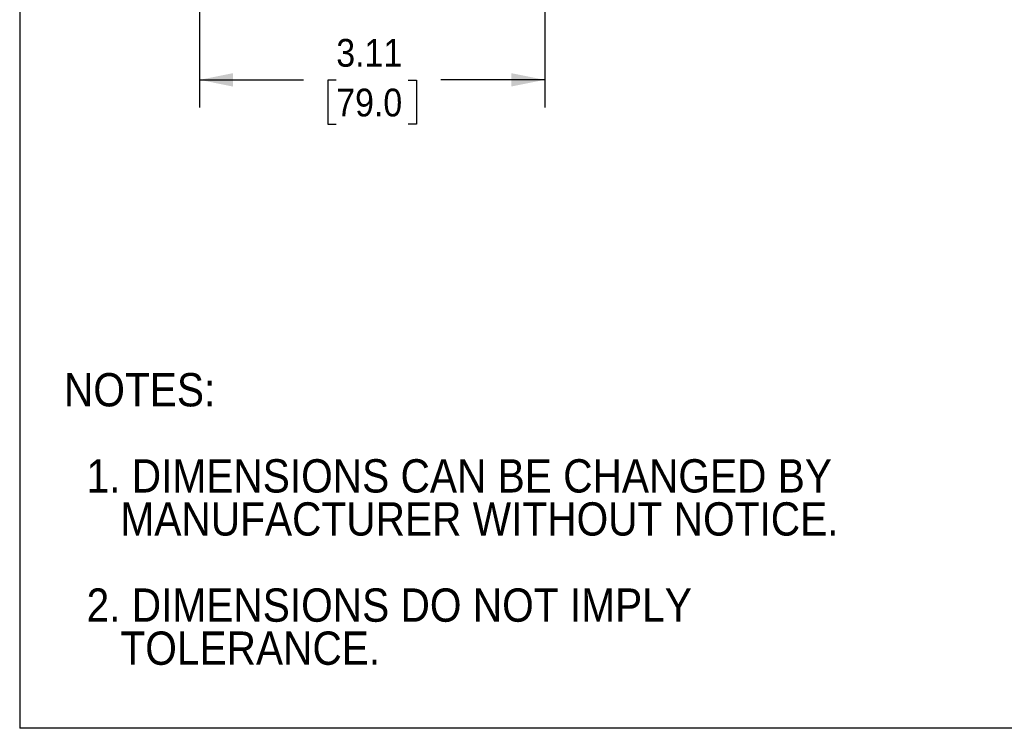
# Model space of a CAD drawing. Header units: inches. Extents: x 0 to 22, y 0 to 17.
# Tile 1 of 20: x 0 to 8.9, y 0 to 6.4. Entities that reach past the tile are written whole.
import ezdxf

# ---------------------------------------------------------------- set-up
doc = ezdxf.new("R2010")
doc.units = ezdxf.units.IN
doc.header["$LTSCALE"] = 2
doc.header["$MEASUREMENT"] = 0
doc.linetypes.add('SLD-Solid', pattern=[0])
doc.layers.add('DIMENSIONS', color=140, linetype='SLD-Solid', lineweight=25)
doc.layers.add('TEXT', color=140, linetype='SLD-Solid', lineweight=25)
doc.layers.add('SLD-DEFPOINTS', color=7, linetype='Continuous')
doc.styles.add('SLDTEXTSTYLE0', font='GOTHIC.TTF', dxfattribs={"width": 0.913})
doc.dimstyles.new('SLDDIMSTYLE1', dxfattribs={"dimtxt": 0.25, "dimasz": 0.3, "dimexe": 0, "dimexo": 0.0625, "dimgap": 0.0625, "dimtad": 0, "dimtih": 1, "dimtoh": 1, "dimrnd": 1e-09, "dimzin": 12, "dimdsep": 46, "dimtxsty": 'SLDTEXTSTYLE0', "dimsah": 1, "dimcen": 0.09, "dimadec": 0, "dimazin": 3, "dimtfac": 1, "dimtofl": 0, "dimtmove": 0, "dimatfit": 3, "dimfxl": 0, "dimfrac": 2, "dimtolj": 1, "dimtzin": 12, "dimarcsym": 0})

# ---------------------------------------------------------------- blocks, each defined once
blk = doc.blocks.new('Block2')
at = {"color": 7, "linetype": 'SLD-Solid', "lineweight": 18}
for p, q in [((0.0002, 0.0002), (0.0002, 17.0002)), ((22.0002, 0.0002), (0.0002, 0.0002))]:
    blk.add_line(p, q, dxfattribs=at)
blk = doc.blocks.new('SW_NOTE_0_3')
at = {"layer": 'TEXT', "color": 0, "char_height": 0.3, "attachment_point": 1, "style": 'SLDTEXTSTYLE0'}
for s, insert in [('NOTES:', (0, 0.3832)), ('  1. DIMENSIONS CAN BE CHANGED BY     ', (0, -0.3926)), ('     MANUFACTURER WITHOUT NOTICE.', (0, -0.7805)), ('  2. DIMENSIONS DO NOT IMPLY ', (0, -1.5564)), ('     TOLERANCE.', (0, -1.9443))]:
    blk.add_mtext(s, dxfattribs=dict(at, insert=insert))
blk = doc.blocks.new('_D_5')
at = {"layer": 'DIMENSIONS'}
for p, q in [((1.6208, 8.3095), (1.6208, 8.2195)), ((4.7311, 8.3095), (4.7311, 5.5908)), ((1.6208, 7.9695), (1.6208, 5.5908)), ((1.6208, 5.8408), (2.5572, 5.8408)), ((2.8527, 5.8388), (2.7765, 5.8388)), ((2.7765, 5.8388), (2.7765, 5.442)), ((3.4992, 5.8388), (3.5754, 5.8388)), ((3.5754, 5.8388), (3.5754, 5.442)), ((4.7311, 5.8408), (3.7946, 5.8408)), ((2.7765, 5.442), (2.8527, 5.442)), ((3.5754, 5.442), (3.4992, 5.442))]:
    blk.add_line(p, q, dxfattribs=at)
for points in [[(1.6208, 5.8408), (1.9208, 5.7808), (1.9208, 5.9008)], [(4.7311, 5.8408), (4.4311, 5.9008), (4.4311, 5.7808)]]:
    blk.add_solid(points, dxfattribs=at)
at = {"layer": 'DIMENSIONS', "char_height": 0.25, "attachment_point": 1, "style": 'SLDTEXTSTYLE0'}
for s, insert in [('3.11', (2.8527, 6.209)), ('79.0', (2.8527, 5.7613))]:
    blk.add_mtext(s, dxfattribs=dict(at, insert=insert))

msp = doc.modelspace()

# ---------------------------------------------------------------- linework, layer by layer
at = {"color": 7, "linetype": 'SLD-Solid'}
for p in [(0.0002, 17.0002), (22.0002, 0.0002)]:
    msp.add_line(p, (0.0002, 0.0002), dxfattribs=at)

# ---------------------------------------------------------------- block references
at = {"layer": 'SLD-DEFPOINTS'}
msp.add_blockref('Block2', (0, 0), dxfattribs=at)
at = {"layer": 'TEXT'}
msp.add_blockref('SW_NOTE_0_3', (0.3992, 2.8164), dxfattribs=at)

# ---------------------------------------------------------------- dimensions: what is measured, and where the dimension line sits
at = {"layer": 'DIMENSIONS'}
dim = msp.add_linear_dim(base=(4.7311, 5.8408), p1=(1.6208, 8.4095), p2=(4.7311, 8.4095), dimstyle='SLDDIMSTYLE1', dxfattribs=at)
dim.commit()
dim.dimension.update_dxf_attribs({"geometry": '_D_5', "text_midpoint": (3.1759, 5.8408), "dimtype": 160})

doc.saveas('drawing.dxf')
